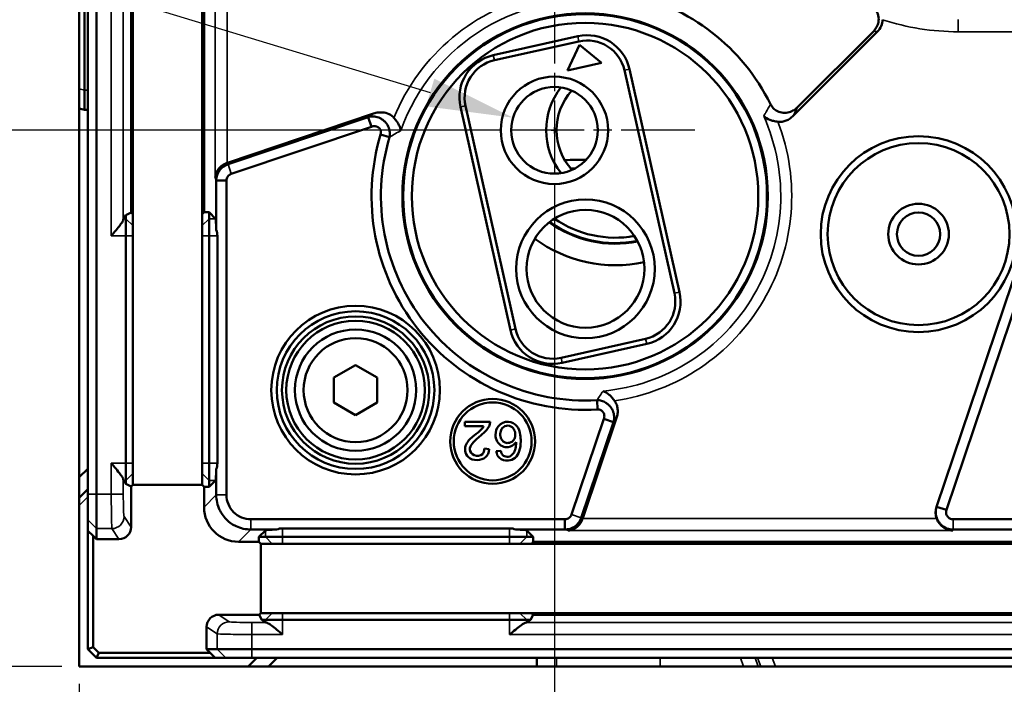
# Model space of a CAD drawing. Header units: millimetres. Extents: x 0 to 4638, y -120 to 1188.
# Tile 12 of 256: x 227 to 283, y 526 to 564. Entities that reach past the tile are written whole.
import ezdxf

# ---------------------------------------------------------------- set-up
doc = ezdxf.new("R2010")
doc.units = ezdxf.units.MM
doc.header["$LTSCALE"] = 2
doc.linetypes.add('CHAIN', pattern=[0.3543, 0.2362, -0.0295, 0.0591, -0.0295])
for name, color, linetype, lineweight in [('Bemaßung (ISO)', 7, 'Continuous', 25), ('Mittelpunktmarkierung (ISO)', 7, 'Continuous', 25), ('Sichtbar (ISO)', 7, 'Continuous', 50), ('Sichtbar schmal (ISO)', 7, 'Continuous', 35)]:
    doc.layers.add(name, color=color, linetype=linetype, lineweight=lineweight)
doc.styles.add('Notiztext (DIN)', font='isocpeur.ttf')
doc.dimstyles.new('Standard (DIN)', dxfattribs={"dimscale": 2, "dimtxt": 3.5, "dimasz": 2.5, "dimexe": 2, "dimexo": 0.5, "dimgap": 0.5, "dimtad": 1, "dimrnd": 1e-08, "dimtxsty": 'Notiztext (DIN)', "dimcen": 0.09, "dimdle": 10, "dimclrd": 256, "dimclre": 256, "dimclrt": 256, "dimadec": 0, "dimazin": 0, "dimtfac": 1, "dimtmove": 0, "dimatfit": 3, "dimfxl": 1, "dimtolj": 1, "dimtzin": 0, "dimlwd": -1, "dimlwe": -1, "dimarcsym": 0})

# ---------------------------------------------------------------- blocks, each defined once
blk = doc.blocks.new('*D32')
at = {"layer": 'Bemaßung (ISO)', "transparency": 16777216}
for p, q in [((322.695, 550.452), (322.695, 483.264)), ((229.945, 526.002), (229.945, 483.264)), ((317.695, 487.264), (234.945, 487.264))]:
    blk.add_line(p, q, dxfattribs=at)
for points in [[(234.945, 488.097), (234.945, 486.43), (229.945, 487.264)], [(317.695, 488.097), (317.695, 486.43), (322.695, 487.264)]]:
    blk.add_solid(points, dxfattribs=at)
at = {"layer": 'Defpoints', "color": 0, "transparency": 16777216}
for p in [(322.695, 551.452), (229.945, 527.002), (229.945, 487.264)]:
    blk.add_point(p, dxfattribs=at)
at = {"layer": 'Bemaßung (ISO)', "transparency": 16777216, "insert": (266.015, 496.664), "char_height": 7, "attachment_point": 1, "style": 'Notiztext (DIN)'}
blk.add_mtext('\\A1;92,75', dxfattribs=at)
blk = doc.blocks.new('*D41')
at = {"layer": 'Bemaßung (ISO)', "transparency": 16777216}
for p, q in [((257.375, 554.443), (257.375, 497.264)), ((229.945, 526.002), (229.945, 497.264)), ((252.375, 501.264), (234.945, 501.264))]:
    blk.add_line(p, q, dxfattribs=at)
for points in [[(234.945, 502.097), (234.945, 500.43), (229.945, 501.264)], [(252.375, 502.097), (252.375, 500.43), (257.375, 501.264)]]:
    blk.add_solid(points, dxfattribs=at)
at = {"layer": 'Defpoints', "color": 0, "transparency": 16777216}
for p in [(257.375, 555.443), (229.945, 527.002), (229.945, 501.264)]:
    blk.add_point(p, dxfattribs=at)
at = {"layer": 'Bemaßung (ISO)', "transparency": 16777216, "insert": (232.965, 510.664), "char_height": 7, "attachment_point": 1, "style": 'Notiztext (DIN)'}
blk.add_mtext('\\A1;27,43', dxfattribs=at)
blk = doc.blocks.new('*D42')
at = {"layer": 'Bemaßung (ISO)', "transparency": 16777216}
for p, q in [((253.875, 557.943), (200.539, 557.943)), ((204.539, 532.002), (204.539, 552.943)), ((228.945, 527.002), (200.539, 527.002))]:
    blk.add_line(p, q, dxfattribs=at)
for points in [[(203.706, 552.943), (205.373, 552.943), (204.539, 557.943)], [(203.706, 532.002), (205.373, 532.002), (204.539, 527.002)]]:
    blk.add_solid(points, dxfattribs=at)
at = {"layer": 'Defpoints', "color": 0, "transparency": 16777216}
for p in [(204.539, 557.943), (254.875, 557.943), (229.945, 527.002)]:
    blk.add_point(p, dxfattribs=at)
at = {"layer": 'Bemaßung (ISO)', "transparency": 16777216, "insert": (195.139, 531.777), "char_height": 7, "attachment_point": 1, "rotation": 90, "style": 'Notiztext (DIN)'}
blk.add_mtext('\\A1;30,94', dxfattribs=at)
blk = doc.blocks.new('*D43')
at = {"layer": 'Bemaßung (ISO)', "transparency": 16777216}
for p, q in [((182.045, 580.84), (250.199, 560.124)), ((257.195, 557.943), (257.555, 557.943)), ((257.375, 557.763), (257.375, 558.123))]:
    blk.add_line(p, q, dxfattribs=at)
blk.add_solid([(250.441, 560.921), (249.957, 559.327), (254.983, 558.67)], dxfattribs=at)
at = {"layer": 'Defpoints', "color": 0, "transparency": 16777216}
for p in [(254.983, 558.67), (259.767, 557.216)]:
    blk.add_point(p, dxfattribs=at)
at = {"layer": 'Bemaßung (ISO)', "transparency": 16777216, "insert": (185.329, 588.203), "char_height": 7, "attachment_point": 1, "rotation": 343.0928, "style": 'Notiztext (DIN)'}
blk.add_mtext('\\A1; \\fISOCPEUR|b0|i0;{\\H7.0000;4xM6}', dxfattribs=at)

msp = doc.modelspace()

# ---------------------------------------------------------------- linework, layer by layer
at = {"layer": 'Mittelpunktmarkierung (ISO)', "linetype": 'CHAIN', "ltscale": 9.00068}
for p, q in [((257.3748, 566.0427), (257.3748, 549.8427)), ((265.4748, 557.9427), (249.2748, 557.9427))]:
    msp.add_line(p, q, dxfattribs=at)
at = {"layer": 'Sichtbar (ISO)'}
for p, q in [((230.4447, 536.9574), (230.4447, 599.6289)), ((230.9447, 599.6289), (230.9447, 536.9574)), ((233.0336, 552.176), (233.0336, 584.4106)), ((237.0336, 584.4106), (237.0336, 552.176)), ((232.9336, 553.2004), (232.9336, 583.3862)), ((237.1453, 583.3744), (237.1453, 553.2122)), ((229.9447, 569.7244), (229.9447, 560.3406)), ((230.2447, 560.2605), (230.2447, 569.7244)), ((253.8413, 562.2745), (258.7201, 563.3685)), ((276.0214, 563.6369), (271.1559, 558.7713)), ((275.8041, 563.669), (271.4229, 559.2877)), ((279.4405, 536.2258), (288.6651, 563.5906)), ((289.2297, 563.4002), (280.0052, 536.0355)), ((258.7858, 563.0758), (253.9069, 561.9817)), ((258.8295, 562.8806), (258.1382, 561.3933)), ((260.0898, 561.8309), (258.8295, 562.8806)), ((258.1382, 561.3933), (260.0898, 561.8309)), ((264.2998, 548.5409), (261.4138, 561.4105)), ((261.7066, 561.4761), (264.5925, 548.6066)), ((229.9447, 559.1964), (229.9447, 560.3406)), ((230.2447, 560.2605), (230.2447, 559.1189)), ((252.2416, 559.3537), (255.1275, 546.4841)), ((229.9447, 537.9222), (229.9447, 559.1964)), ((230.2447, 559.1189), (229.9447, 559.1964)), ((230.2447, 559.1189), (230.4447, 559.121)), ((246.9261, 558.9067), (238.5043, 556.0678)), ((254.8348, 546.4185), (251.9489, 559.288)), ((238.5309, 555.9823), (246.6169, 558.708)), ((246.8043, 558.152), (246.6169, 558.708)), ((246.8043, 558.152), (238.7184, 555.4262)), ((247.3428, 557.7081), (247.8598, 557.552)), ((237.8495, 552.1982), (237.8495, 555.0408)), ((237.8495, 555.0408), (238.4445, 555.0408)), ((238.4445, 555.0408), (238.4445, 536.9039)), ((232.6336, 553.0506), (232.9336, 553.2004)), ((233.0336, 553.1003), (232.9336, 553.2004)), ((237.1453, 553.2122), (237.0336, 553.1003)), ((237.1453, 553.2122), (237.4336, 553.2126)), ((237.4336, 553.2126), (237.8032, 552.843)), ((237.4336, 552.843), (237.4336, 553.2126)), ((232.4952, 552.843), (232.6336, 553.0506)), ((232.6336, 553.0506), (232.6336, 552.843)), ((232.6336, 551.8444), (232.6336, 552.843)), ((237.4336, 552.843), (237.4336, 551.8444)), ((233.0336, 552.176), (233.0336, 551.8444)), ((237.0336, 551.8444), (237.0336, 552.176)), ((232.6336, 551.8444), (232.6336, 538.7423)), ((233.0336, 538.7423), (233.0336, 551.8444)), ((237.0336, 551.8444), (237.0336, 538.7423)), ((237.4336, 538.7423), (237.4336, 551.8444)), ((237.9176, 551.8444), (237.9176, 538.7423)), ((257.7556, 544.8188), (262.6344, 545.9128)), ((262.7001, 545.6201), (257.8212, 544.5261)), ((245.8947, 544.3953), (244.6447, 543.6736)), ((247.1447, 543.6736), (245.8947, 544.3953)), ((244.6447, 543.6736), (244.6447, 542.2302)), ((247.1447, 542.2302), (247.1447, 543.6736)), ((259.866, 541.8359), (259.8344, 542.375)), ((244.6447, 542.2302), (245.8947, 541.5085)), ((245.8947, 541.5085), (247.1447, 542.2302)), ((258.369, 535.7756), (260.2293, 541.2941)), ((260.9636, 541.3551), (259.0106, 535.5615)), ((260.2293, 541.2941), (260.7854, 541.1066)), ((252.2088, 540.8662), (252.2088, 541.1258)), ((252.2088, 541.1258), (253.663, 541.1258)), ((253.2868, 540.8662), (252.2088, 540.8662)), ((260.7854, 541.1066), (258.9251, 535.5881)), ((253.3352, 539.5814), (253.6124, 539.5528)), ((254.2816, 539.4494), (254.0132, 539.4274)), ((230.4447, 538.4192), (229.9447, 537.9222)), ((232.6336, 537.7437), (232.6336, 538.7423)), ((233.0336, 538.7423), (233.0336, 538.4106)), ((233.0336, 537.4864), (233.0336, 538.4106)), ((237.0336, 538.4106), (237.0336, 538.7423)), ((237.0336, 538.4106), (237.0336, 537.4864)), ((237.4336, 538.7423), (237.4336, 537.7437)), ((237.8495, 536.9039), (237.8495, 538.3885)), ((229.9447, 536.7439), (229.9447, 537.9222)), ((232.6336, 537.5361), (232.4952, 537.7437)), ((232.6336, 537.7437), (232.6336, 537.5361)), ((237.4336, 537.374), (237.8032, 537.7437)), ((237.4336, 537.374), (237.4336, 537.7437)), ((229.9447, 536.7439), (230.4447, 537.2439)), ((232.9336, 537.3862), (232.6336, 537.5361)), ((232.9336, 537.3862), (233.0336, 537.4864)), ((232.9336, 535.0517), (232.9336, 537.3862)), ((237.0336, 537.4864), (233.0336, 537.4864)), ((237.0336, 537.4864), (237.1453, 537.3744)), ((237.1453, 537.3744), (237.1453, 536.1998)), ((237.4336, 537.374), (237.1453, 537.3744)), ((229.9447, 536.3006), (229.9447, 536.7439)), ((230.4447, 536.9574), (230.4447, 535.4595)), ((230.9447, 534.9602), (230.9447, 536.9574)), ((229.9447, 527.0019), (229.9447, 536.3006)), ((279.4334, 536.2047), (279.4405, 536.2258)), ((280.0052, 536.0355), (279.4405, 536.2258)), ((230.4447, 534.837), (230.4447, 535.4595)), ((239.8467, 535.5017), (257.9836, 535.5017)), ((257.9836, 534.9067), (257.9836, 535.5017)), ((280.3877, 535.5017), (303.4747, 535.5017)), ((230.9447, 534.9602), (230.9447, 534.352)), ((241.3313, 534.9067), (239.8467, 534.9067)), ((241.6851, 534.9748), (254.7872, 534.9748)), ((257.9836, 534.9067), (255.141, 534.9067)), ((287.3313, 534.9067), (280.3877, 534.9067)), ((230.4447, 528.0019), (230.4447, 534.837)), ((230.4447, 534.837), (230.7447, 534.5523)), ((230.9447, 534.352), (230.7447, 534.5523)), ((230.7447, 534.5523), (230.7447, 528.1261)), ((230.9447, 534.352), (232.2344, 534.352)), ((240.6865, 534.8604), (240.3168, 534.4908)), ((240.3172, 534.2025), (240.3168, 534.4908)), ((240.3168, 534.4908), (240.6865, 534.4908)), ((241.6851, 534.4908), (240.6865, 534.4908)), ((241.6851, 534.4908), (254.7872, 534.4908)), ((255.7858, 534.4908), (254.7872, 534.4908)), ((255.7858, 534.8604), (256.1554, 534.4908)), ((255.7858, 534.4908), (256.1554, 534.4908)), ((256.1554, 534.4908), (256.155, 534.2025)), ((239.1426, 534.2025), (240.3172, 534.2025)), ((240.4292, 534.0908), (240.3172, 534.2025)), ((240.4292, 534.0908), (241.3534, 534.0908)), ((240.4292, 530.0908), (240.4292, 534.0908)), ((241.3534, 534.0908), (241.6851, 534.0908)), ((254.7872, 534.0908), (241.6851, 534.0908)), ((254.7872, 534.0908), (255.1188, 534.0908)), ((255.1188, 534.0908), (287.3534, 534.0908)), ((256.155, 534.2025), (256.0431, 534.0908)), ((256.155, 534.2025), (286.3172, 534.2025)), ((240.329, 529.9908), (237.9945, 529.9908)), ((240.329, 529.9908), (240.4292, 530.0908)), ((240.4789, 529.6908), (240.329, 529.9908)), ((241.3534, 530.0908), (240.4292, 530.0908)), ((241.6851, 530.0908), (241.3534, 530.0908)), ((241.6851, 530.0908), (254.7872, 530.0908)), ((255.1188, 530.0908), (254.7872, 530.0908)), ((287.3534, 530.0908), (255.1188, 530.0908)), ((256.1432, 529.9908), (255.9934, 529.6908)), ((256.0431, 530.0908), (256.1432, 529.9908)), ((286.329, 529.9908), (256.1432, 529.9908)), ((237.2948, 529.2916), (237.2948, 528.0019)), ((240.6865, 529.5524), (240.4789, 529.6908)), ((240.6865, 529.6908), (240.4789, 529.6908)), ((240.6865, 529.6908), (241.6851, 529.6908)), ((254.7872, 529.6908), (241.6851, 529.6908)), ((254.7872, 529.6908), (255.7858, 529.6908)), ((255.9934, 529.6908), (255.7858, 529.5524)), ((255.9934, 529.6908), (255.7858, 529.6908)), ((230.7447, 528.1261), (230.4447, 528.0019)), ((230.7447, 528.1261), (231.0689, 527.8019)), ((230.9447, 527.5019), (230.4447, 528.0019)), ((231.0689, 527.8019), (230.9447, 527.5019)), ((237.7798, 527.5019), (230.9447, 527.5019)), ((231.0689, 527.8019), (237.4951, 527.8019)), ((237.4951, 527.8019), (237.2948, 528.0019)), ((237.2948, 528.0019), (237.903, 528.0019)), ((237.4951, 527.8019), (237.7798, 527.5019)), ((238.4023, 527.5019), (237.7798, 527.5019)), ((239.9002, 528.0019), (237.903, 528.0019)), ((238.4023, 527.5019), (239.9002, 527.5019)), ((240.1867, 527.5019), (239.6867, 527.0019)), ((239.9002, 528.0019), (302.572, 528.0019)), ((302.572, 527.5019), (239.9002, 527.5019)), ((240.865, 527.0019), (241.362, 527.5019)), ((256.3598, 527.5019), (256.3546, 527.0019)), ((239.6867, 527.0019), (229.9447, 527.0019)), ((240.865, 527.0019), (239.6867, 527.0019)), ((256.3546, 527.0019), (240.865, 527.0019)), ((257.4992, 527.0019), (256.3546, 527.0019)), ((257.4992, 527.0019), (263.4763, 527.0019)), ((268.2939, 527.0019), (263.4763, 527.0019)), ((268.2939, 527.0019), (269.1444, 527.0019)), ((269.2814, 527.0019), (269.1444, 527.0019)), ((269.2814, 527.0019), (270.132, 527.0019)), ((270.132, 527.0019), (294.5172, 527.0019))]:
    msp.add_line(p, q, dxfattribs=at)
for centre, radius in [((259.1447, 554.1433), 10.55), ((259.1447, 554.1433), 10.5), ((259.1447, 554.1433), 10), ((257.3748, 557.9427), 3.1), ((257.3748, 557.9427), 2.5), ((278.3947, 551.9519), 5.65), ((278.3947, 551.9519), 5.25), ((259.1666, 549.9519), 4), ((278.3947, 551.9519), 1.75), ((259.1666, 549.9519), 3.4), ((278.3947, 551.9519), 1.25), ((245.8947, 542.9519), 4.8644), ((245.8947, 542.9519), 4.5487), ((245.8947, 542.9519), 4.25), ((245.8947, 542.9519), 4), ((245.8947, 542.9519), 3.5), ((245.8947, 542.9519), 3), ((253.8084, 539.995), 2.45), ((253.8084, 539.995), 2.25)]:
    msp.add_circle(centre, radius, dxfattribs=at)
for centre, radius, start, end in [((259.1447, 554.1433), 11.9489, 26.38518, 78.07059), ((259.2672, 560.9291), 2.5, 12.63909, 102.63909), ((259.2672, 560.9291), 2.2, 12.63909, 102.63909), ((254.3883, 559.8351), 2.5, 102.63909, 192.63909), ((254.3883, 559.8351), 2.2, 102.63909, 192.63909), ((260.8947, 557.9519), 4, 141.98495, 218.31505), ((260.8947, 557.9519), 3.4, 137.83737, 222.46263), ((259.1447, 554.1433), 12.3285, 163.19276, 273.35407), ((259.1447, 554.1433), 11.7885, 163.19276, 273.35407), ((258.8947, 542.9519), 13.2955, 88.64643, 93.98111), ((258.8947, 542.9519), 12.7955, 91.48531, 92.58607), ((260.8947, 557.9519), 6.5524, 234.31004, 281.31178), ((260.8947, 557.9519), 6.5154, 234.40705, 281.21478), ((260.8947, 557.9519), 6.2052, 235.44274, 280.17909), ((260.8947, 557.9519), 7.8, 233.40167, 282.22016), ((262.1531, 548.0595), 2.2, 282.63909, 12.63909), ((262.1531, 548.0595), 2.5, 282.63909, 12.63909), ((257.2742, 546.9655), 2.5, 192.63909, 282.63909), ((257.2742, 546.9655), 2.2, 192.63909, 282.63909)]:
    msp.add_arc(centre, radius, start, end, dxfattribs=at)
for centre, major_axis, ratio, start_param, end_param in [((238.828, 555.1053), (-0.3017, 0.9696), 0.9847996, 0.0230847, 0.0372745), ((232.4971, 551.8444), (0, 1), 0.0349208, 0.0523599, 0.3304087), ((237.8004, 551.8444), (0, -1), 0.0524078, 1.9324613, 3.0892328), ((236.8639, 551.8444), (1.0538, 0), 0.9489646, 0, 0.361665), ((237.8004, 538.7423), (0, -1), 0.0524078, 0.0523599, 1.2091313), ((236.8639, 538.7423), (1.0538, 0), 0.9489646, 5.9215203, 6.2831853), ((232.4971, 538.7423), (0, -1), 0.0349208, 5.9527766, 6.2308254), ((239.1481, 536.2053), (-1.4181, -1.4181), 0.9972647, 5.4991567, 7.0672139), ((280.381, 535.8852), (-0.3199, -0.9491), 0.9984742, 4.712389, 5.3804027), ((258.0481, 535.8852), (0.9696, -0.3017), 0.9847996, 6.2459108, 6.2601006), ((232.2331, 535.053), (-0.3889, 0.5837), 0.9980229, 2.5547375, 4.1237073), ((241.6851, 534.8576), (1, 0), 0.0524078, 1.9324613, 3.0892328), ((241.6851, 533.9211), (0, 1.0538), 0.9489646, 0, 0.361665), ((254.7872, 533.9211), (0, 1.0538), 0.9489646, 5.9215203, 6.2831853), ((254.7872, 534.8576), (1, 0), 0.0524078, 0.0523599, 1.2091313), ((237.9958, 529.2903), (-0.5837, 0.3889), 0.9980229, 5.3010707, 6.8700405), ((241.6851, 529.5543), (1, 0), 0.0349208, 3.1939525, 3.4720014), ((254.7872, 529.5543), (-1, 0), 0.0349208, 2.811184, 3.0892328)]:
    msp.add_ellipse(centre, major_axis=major_axis, ratio=ratio, start_param=start_param, end_param=end_param, dxfattribs=at)
for points, knots in [([(275.8041, 563.669), (275.8711, 563.7359), (275.9282, 563.812), (276.024, 563.9875), (276.0592, 564.0873), (276.1004, 564.316), (276.0983, 564.4441), (276.0455, 564.6921), (275.9956, 564.8096), (275.8665, 565.0025), (275.7945, 565.0804), (275.6374, 565.2052), (275.5551, 565.2537), (275.4674, 565.2905)], [-0.19632695, -0.19632695, -0.19632695, -0.19632695, -0.16791444, -0.16791444, -0.13630613, -0.13630613, -0.09815674, -0.09815674, -0.06017808, -0.06017808, -0.02851975, -0.02851975, 0, 0, 0, 0]), ([(276.3107, 564.3248), (276.3097, 564.1969), (276.2837, 564.0707), (276.1844, 563.8347), (276.1121, 563.7275), (276.0214, 563.6369)], [0.000001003, 0.000001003, 0.000001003, 0.000001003, 0.03835142, 0.03835142, 0.076805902, 0.076805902, 0.076805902, 0.076805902]), ([(269.8488, 559.4534), (269.8902, 559.37), (269.9431, 559.2929), (270.0765, 559.1512), (270.1578, 559.09), (270.3529, 558.991), (270.4663, 558.9601), (270.7013, 558.9428), (270.8197, 558.957), (271.029, 559.0192), (271.1203, 559.0611), (271.284, 559.1633), (271.3571, 559.2219), (271.4229, 559.2877)], [-0.18736407, -0.18736407, -0.18736407, -0.18736407, -0.15935923, -0.15935923, -0.12879755, -0.12879755, -0.09352461, -0.09352461, -0.05792793, -0.05792793, -0.02793765, -0.02793765, 0, 0, 0, 0]), ([(246.9261, 558.9067), (247.0222, 558.9391), (247.1219, 558.9616), (247.3328, 558.9845), (247.4445, 558.9826), (247.6798, 558.9438), (247.8015, 558.9015), (247.9844, 558.7902), (248.0512, 558.7348), (248.1082, 558.6696)], [0.00000068, 0.00000068, 0.00000068, 0.00000068, 0.0304352, 0.0304352, 0.06369609, 0.06369609, 0.10209805, 0.10209805, 0.12821721, 0.12821721, 0.12821721, 0.12821721]), ([(269.4538, 558.7562), (269.4547, 558.7555), (269.4556, 558.7547), (269.5497, 558.6743), (269.6691, 558.6052), (269.8765, 558.5238), (269.9502, 558.5004), (270.107, 558.4616), (270.1898, 558.4466), (270.2738, 558.4368)], [-0.099906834, -0.099906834, -0.099906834, -0.099906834, -0.099443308, -0.099443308, -0.04998105, -0.04998105, -0.025350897, -0.025350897, -0.000001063, -0.000001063, -0.000001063, -0.000001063]), ([(271.1559, 558.7713), (271.1003, 558.7157), (271.0396, 558.6652), (270.9051, 558.5741), (270.831, 558.5344), (270.6783, 558.4739), (270.6005, 558.4526), (270.439, 558.4288), (270.356, 558.4271), (270.2738, 558.4368)], [0.000000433, 0.000000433, 0.000000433, 0.000000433, 0.02359747, 0.02359747, 0.048739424, 0.048739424, 0.07288069, 0.07288069, 0.097760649, 0.097760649, 0.097760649, 0.097760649]), ([(246.6169, 558.708), (246.6857, 558.7268), (246.7567, 558.7379), (246.9076, 558.7447), (246.9871, 558.7386), (247.1209, 558.7117), (247.1763, 558.6956), (247.2872, 558.6526), (247.3424, 558.6252), (247.4487, 558.5592), (247.499, 558.5209), (247.593, 558.4348), (247.6362, 558.3873), (247.7604, 558.2211), (247.8072, 558.1068), (247.8579, 557.9365), (247.8715, 557.8546), (247.878, 557.698), (247.8727, 557.624), (247.8598, 557.552)], [0, 0, 0, 0, 0.02258478, 0.02258478, 0.04737618, 0.04737618, 0.06486758, 0.06486758, 0.08349388, 0.08349388, 0.10251737, 0.10251737, 0.12164046, 0.12164046, 0.16431789, 0.16431789, 0.2019926, 0.2019926, 0.23596383, 0.23596383, 0.23596383, 0.23596383]), ([(248.504, 557.9293), (248.5038, 557.9303), (248.5037, 557.9314), (248.4954, 557.9861), (248.4811, 558.0421), (248.4389, 558.1622), (248.4101, 558.2266), (248.3421, 558.3529), (248.3039, 558.4144), (248.2146, 558.5416), (248.1631, 558.6067), (248.1082, 558.6696)], [-0.096526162, -0.096526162, -0.096526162, -0.096526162, -0.096064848, -0.096064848, -0.073115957, -0.073115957, -0.04822773, -0.04822773, -0.025038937, -0.025038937, -0.000001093, -0.000001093, -0.000001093, -0.000001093]), ([(247.3428, 557.7081), (247.3642, 557.7781), (247.3678, 557.8544), (247.3291, 557.9959), (247.2855, 558.0597), (247.1672, 558.1479), (247.0949, 558.1725), (246.9486, 558.1858), (246.8739, 558.1755), (246.8043, 558.152)], [0, 0, 0, 0, 0.25, 0.25, 0.5, 0.5, 0.75, 0.75, 1, 1, 1, 1]), ([(238.4909, 556.0632), (238.4171, 556.0369), (238.3425, 556.0026), (238.1947, 555.9148), (238.1239, 555.8592), (237.9833, 555.7224), (237.9144, 555.6266), (237.8211, 555.4265), (237.7967, 555.3222), (237.7919, 555.2259)], [-0.13014241, -0.13014241, -0.13014241, -0.13014241, -0.10700922, -0.10700922, -0.08004051, -0.08004051, -0.04002026, -0.04002026, 0, 0, 0, 0]), ([(237.8495, 555.0408), (237.85, 555.144), (237.8666, 555.2467), (237.9308, 555.4433), (237.978, 555.536), (238.0994, 555.7039), (238.1729, 555.7781), (238.34, 555.9011), (238.4326, 555.9492), (238.5309, 555.9823)], [-0.12452587, -0.12452587, -0.12452587, -0.12452587, -0.09339722, -0.09339722, -0.06227308, -0.06227308, -0.03112748, -0.03112748, 0, 0, 0, 0]), ([(238.7184, 555.4262), (238.639, 555.3997), (238.5688, 555.3471), (238.4713, 555.21), (238.4443, 555.1257), (238.4445, 555.0408)], [0, 0, 0, 0, 0.5, 0.5, 1, 1, 1, 1]), ([(232.4857, 552.7903), (232.4827, 552.762), (232.465, 552.7217), (232.4045, 552.6194), (232.3597, 552.5558), (232.2439, 552.4007), (232.1575, 552.2926), (231.9734, 552.0681), (231.8759, 551.9516), (231.7862, 551.8444)], [0.35704141, 0.35704141, 0.35704141, 0.35704141, 0.38287741, 0.38287741, 0.41127465, 0.41127465, 0.45321772, 0.45321772, 0.49516078, 0.49516078, 0.49516078, 0.49516078]), ([(260.8483, 542.337), (260.7983, 542.4065), (260.7443, 542.4725), (260.6352, 542.5899), (260.5806, 542.6417), (260.4117, 542.7822), (260.2947, 542.8529), (260.1803, 542.8958), (260.1793, 542.8962), (260.1783, 542.8965)], [-0.099365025, -0.099365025, -0.099365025, -0.099365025, -0.073549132, -0.073549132, -0.049443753, -0.049443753, 0, 0, 0.000435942, 0.000435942, 0.000435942, 0.000435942]), ([(259.8344, 542.375), (259.9198, 542.3729), (260.0051, 542.3601), (260.1795, 542.3101), (260.2669, 542.2707), (260.4, 542.1874), (260.4495, 542.1498), (260.5425, 542.0644), (260.5854, 542.0166), (260.6615, 541.9141), (260.6944, 541.8599), (260.729, 541.7884), (260.7355, 541.774), (260.7537, 541.7313), (260.7643, 541.7029), (260.7896, 541.6244), (260.8016, 541.5738), (260.8211, 541.4504), (260.8243, 541.3771), (260.8149, 541.2373), (260.8034, 541.171), (260.7854, 541.1066)], [0, 0, 0, 0, 0.02602524, 0.02602524, 0.0547168, 0.0547168, 0.0734502, 0.0734502, 0.09285118, 0.09285118, 0.1121772, 0.1121772, 0.11699936, 0.11699936, 0.12631002, 0.12631002, 0.1421719, 0.1421719, 0.16484795, 0.16484795, 0.18582415, 0.18582415, 0.18582415, 0.18582415]), ([(260.8483, 542.337), (260.9, 542.2653), (260.9406, 542.1864), (260.9978, 542.0249), (261.0155, 541.9436), (261.0327, 541.7727), (261.0309, 541.6836), (261.0088, 541.5138), (260.9899, 541.4332), (260.9636, 541.3551)], [0.00000098, 0.00000098, 0.00000098, 0.00000098, 0.02651318, 0.02651318, 0.0513759, 0.0513759, 0.07796126, 0.07796126, 0.10264454, 0.10264454, 0.10264454, 0.10264454]), ([(260.2293, 541.2941), (260.25, 541.3558), (260.2592, 541.4209), (260.2522, 541.5177), (260.2464, 541.5493), (260.2273, 541.6109), (260.2137, 541.6411), (260.163, 541.7232), (260.1137, 541.7692), (259.9974, 541.8272), (259.9315, 541.8397), (259.866, 541.8359)], [0, 0, 0, 0, 0.25, 0.25, 0.375, 0.375, 0.5, 0.5, 0.75, 0.75, 1, 1, 1, 1]), ([(254.0132, 539.4274), (254.0413, 539.2595), (254.1648, 538.9721), (254.6797, 538.8258), (255.1412, 539.0077), (255.3928, 539.455), (255.4336, 539.9301), (255.4178, 540.4263), (255.2735, 540.9329), (254.6929, 541.2211), (254.0807, 540.9602), (253.9373, 540.4202), (254.0289, 539.9691), (254.33, 539.686), (254.7885, 539.6292), (255.0238, 539.7859), (255.1572, 539.9554)], [0, 0, 0, 0, 0.0637389, 0.1430362, 0.2056704, 0.272675, 0.3588786, 0.4154977, 0.4956792, 0.5789967, 0.6715231, 0.7501793, 0.8082882, 0.8702872, 0.920762, 1, 1, 1, 1]), ([(253.2868, 540.8662), (253.2523, 540.8072), (253.1108, 540.591), (252.6904, 540.3312), (252.2841, 539.9381), (252.1711, 539.4368), (252.3897, 539.0073), (252.8973, 538.8625), (253.4575, 539.03), (253.587, 539.3435), (253.6124, 539.5528)], [0, 0, 0, 0, 0.0531972, 0.2025331, 0.3826838, 0.4824077, 0.5860068, 0.7283203, 0.8635036, 1, 1, 1, 1]), ([(253.663, 541.1258), (253.6597, 541.0606), (253.6314, 540.8862), (253.4062, 540.5536), (253.0093, 540.2444), (252.6382, 539.9205), (252.4063, 539.5006), (252.7281, 539.1011), (253.2519, 539.1848), (253.3263, 539.436), (253.3352, 539.5814)], [0, 0, 0, 0, 0.0580256, 0.1623657, 0.3555533, 0.5162266, 0.6230895, 0.7495044, 0.8953507, 1, 1, 1, 1]), ([(254.7084, 540.9036), (254.5795, 540.9141), (254.3479, 540.81), (254.238, 540.4956), (254.2456, 540.2127), (254.3846, 539.9885), (254.56, 539.9044), (254.6649, 539.8972), (254.7084, 539.9004)], [0, 0, 0, 0, 0.2494302, 0.4209873, 0.6345478, 0.7893873, 0.9171423, 1, 1, 1, 1]), ([(254.7084, 539.9004), (254.7301, 539.9017), (254.815, 539.9132), (254.9697, 539.9914), (255.1249, 540.2073), (255.1232, 540.5), (255.0039, 540.786), (254.8163, 540.8949), (254.7084, 540.9036)], [0, 0, 0, 0, 0.0458474, 0.1838259, 0.355507, 0.5859181, 0.7743866, 1, 1, 1, 1]), ([(254.2816, 539.4494), (254.3054, 539.318), (254.3923, 539.1468), (254.7429, 539.0614), (255.021, 539.2693), (255.1408, 539.6003), (255.1666, 539.8246), (255.1572, 539.9554)], [0, 0, 0, 0, 0.1971508, 0.367059, 0.5792559, 0.7686726, 1, 1, 1, 1]), ([(231.7862, 538.7423), (231.8759, 538.6351), (231.9734, 538.5186), (232.1575, 538.2941), (232.2439, 538.186), (232.3597, 538.0308), (232.4045, 537.9672), (232.465, 537.8649), (232.4827, 537.8247), (232.4857, 537.7964)], [0, 0, 0, 0, 0.04194307, 0.04194307, 0.08388614, 0.08388614, 0.11228337, 0.11228337, 0.13811937, 0.13811937, 0.13811937, 0.13811937]), ([(239.8467, 534.9067), (239.6993, 534.9068), (239.5524, 534.9232), (239.2648, 534.988), (239.1251, 535.0362), (238.9032, 535.1414), (238.8177, 535.1899), (238.6282, 535.3167), (238.5277, 535.3992), (238.344, 535.5826), (238.2613, 535.6831), (238.1341, 535.8725), (238.0853, 535.9582), (237.9796, 536.1805), (237.9312, 536.3206), (237.8661, 536.6089), (237.8496, 536.7562), (237.8495, 536.9039)], [-0.3139912, -0.3139912, -0.3139912, -0.3139912, -0.26976769, -0.26976769, -0.22554826, -0.22554826, -0.19608811, -0.19608811, -0.15714299, -0.15714299, -0.11819805, -0.11819805, -0.08866421, -0.08866421, -0.04433418, -0.04433418, 0, 0, 0, 0]), ([(238.4445, 536.9039), (238.4444, 536.7202), (238.481, 536.5366), (238.6214, 536.1974), (238.7252, 536.0419), (238.9847, 535.7824), (239.1402, 535.6786), (239.4794, 535.5382), (239.663, 535.5016), (239.8467, 535.5017)], [0, 0, 0, 0, 0.25, 0.25, 0.5, 0.5, 0.75, 0.75, 1, 1, 1, 1]), ([(280.3877, 534.9067), (280.2662, 534.9067), (280.1456, 534.929), (279.9103, 535.0187), (279.7989, 535.0883), (279.6566, 535.2218), (279.6137, 535.2708), (279.5379, 535.3762), (279.5053, 535.4326), (279.4243, 535.6101), (279.3939, 535.7379), (279.3842, 535.9894), (279.4017, 536.1107), (279.4405, 536.2258)], [-0.18999535, -0.18999535, -0.18999535, -0.18999535, -0.1535151, -0.1535151, -0.11447666, -0.11447666, -0.09499955, -0.09499955, -0.07552081, -0.07552081, -0.03647059, -0.03647059, 0, 0, 0, 0]), ([(280.0052, 536.0355), (279.9847, 535.9749), (279.9789, 535.9095), (279.9978, 535.783), (280.0224, 535.7222), (280.0969, 535.6183), (280.1465, 535.5755), (280.2601, 535.5171), (280.3239, 535.5017), (280.3877, 535.5017)], [0, 0, 0, 0, 0.25, 0.25, 0.5, 0.5, 0.75, 0.75, 1, 1, 1, 1]), ([(257.9836, 535.5017), (258.0685, 535.5015), (258.1528, 535.5285), (258.2899, 535.626), (258.3425, 535.6962), (258.369, 535.7756)], [0, 0, 0, 0, 0.5, 0.5, 1, 1, 1, 1]), ([(258.9251, 535.5881), (258.892, 535.4898), (258.8439, 535.3972), (258.7209, 535.2301), (258.6468, 535.1567), (258.4789, 535.0353), (258.3862, 534.9881), (258.1896, 534.9238), (258.0869, 534.9072), (257.9836, 534.9067)], [-0.12450948, -0.12450948, -0.12450948, -0.12450948, -0.09339339, -0.09339339, -0.06225921, -0.06225921, -0.03113186, -0.03113186, 0, 0, 0, 0]), ([(258.1687, 534.8491), (258.2617, 534.8537), (258.3626, 534.8767), (258.5567, 534.9643), (258.6501, 535.0291), (258.7887, 535.1651), (258.8479, 535.2379), (258.9416, 535.3916), (258.9783, 535.4701), (259.006, 535.5481)], [-0.49901702, -0.49901702, -0.49901702, -0.49901702, -0.46035378, -0.46035378, -0.42169054, -0.42169054, -0.39337134, -0.39337134, -0.36889107, -0.36889107, -0.36889107, -0.36889107]), ([(279.4389, 535.5481), (279.4667, 535.4706), (279.5048, 535.3933), (279.6032, 535.2429), (279.6659, 535.1722), (279.8189, 535.0337), (279.9256, 534.967), (280.1473, 534.8771), (280.2624, 534.8538), (280.3683, 534.8491)], [-0.13603569, -0.13603569, -0.13603569, -0.13603569, -0.11164187, -0.11164187, -0.08340723, -0.08340723, -0.04170361, -0.04170361, 0, 0, 0, 0]), ([(240.7392, 529.5429), (240.7675, 529.5399), (240.8078, 529.5222), (240.91, 529.4617), (240.9736, 529.4169), (241.1288, 529.3011), (241.2369, 529.2147), (241.4614, 529.0306), (241.5779, 528.9331), (241.6851, 528.8434)], [0.35704141, 0.35704141, 0.35704141, 0.35704141, 0.38287741, 0.38287741, 0.41127465, 0.41127465, 0.45321772, 0.45321772, 0.49516078, 0.49516078, 0.49516078, 0.49516078]), ([(254.7872, 528.8434), (254.8944, 528.9331), (255.0109, 529.0306), (255.2354, 529.2147), (255.3435, 529.3011), (255.4986, 529.4169), (255.5622, 529.4617), (255.6645, 529.5222), (255.7048, 529.5399), (255.7331, 529.5429)], [0, 0, 0, 0, 0.04194307, 0.04194307, 0.08388614, 0.08388614, 0.11228337, 0.11228337, 0.13811937, 0.13811937, 0.13811937, 0.13811937])]:
    msp.add_open_spline(points, degree=3, knots=knots, dxfattribs=at)
at = {"layer": 'Sichtbar schmal (ISO)'}
for p, q in [((231.7862, 551.8444), (231.7862, 584.7423)), ((232.4857, 583.7964), (232.4857, 552.7903)), ((237.7919, 555.2259), (237.7919, 577.3005)), ((238.4909, 576.4818), (238.4909, 556.0632)), ((280.6885, 564.3285), (280.6885, 563.6294)), ((258.7858, 563.0758), (258.7201, 563.3685)), ((288.6784, 563.6294), (280.6885, 563.6294)), ((253.9069, 561.9817), (253.8413, 562.2745)), ((261.7066, 561.4761), (261.4138, 561.4105)), ((229.9447, 560.3406), (230.2447, 560.2605)), ((230.4447, 560.2605), (230.2447, 560.2605)), ((252.2416, 559.3537), (251.9489, 559.288)), ((238.5043, 556.0678), (238.5309, 555.9823)), ((238.7184, 555.4262), (238.5309, 555.9823)), ((237.8495, 555.0408), (237.7919, 555.2259)), ((232.6336, 552.843), (232.4952, 552.843)), ((233.0336, 552.4435), (232.6336, 552.843)), ((237.0336, 552.4435), (237.4336, 552.843)), ((237.8032, 552.843), (237.4336, 552.843)), ((231.7862, 551.8444), (232.6336, 551.8444)), ((233.0336, 551.8444), (232.6336, 551.8444)), ((237.0336, 551.8444), (237.4336, 551.8444)), ((237.4336, 551.8444), (237.9176, 551.8444)), ((264.5925, 548.6066), (264.2998, 548.5409)), ((255.1275, 546.4841), (254.8348, 546.4185)), ((262.7001, 545.6201), (262.6344, 545.9128)), ((257.8212, 544.5261), (257.7556, 544.8188)), ((231.7862, 536.9574), (231.7862, 538.7423)), ((232.6336, 538.7423), (231.7862, 538.7423)), ((233.0336, 538.7423), (232.6336, 538.7423)), ((237.0336, 538.7423), (237.4336, 538.7423)), ((237.9176, 538.7423), (237.4336, 538.7423)), ((232.4857, 537.7964), (232.4857, 536.9574)), ((232.4952, 537.7437), (232.6336, 537.7437)), ((233.0336, 538.1431), (232.6336, 537.7437)), ((237.0336, 538.1431), (237.4336, 537.7437)), ((237.4336, 537.7437), (237.8032, 537.7437)), ((230.4447, 536.8006), (229.9447, 536.3006)), ((230.9447, 536.9574), (230.4447, 536.9574)), ((230.9447, 536.9574), (231.7862, 536.9574)), ((231.7862, 536.9574), (232.4857, 536.9574)), ((237.1453, 536.1998), (237.8495, 536.9039)), ((237.8495, 536.9039), (238.4445, 536.9039)), ((230.9447, 534.9602), (230.4447, 535.4595)), ((232.5287, 535.6592), (232.9336, 535.0517)), ((239.8467, 534.9067), (239.8467, 535.5017)), ((258.9251, 535.5881), (258.369, 535.7756)), ((258.9251, 535.5881), (259.0106, 535.5615)), ((259.006, 535.5481), (279.4389, 535.5481)), ((280.3877, 534.9067), (280.3877, 535.5017)), ((231.8292, 534.9602), (230.9447, 534.9602)), ((232.2344, 534.352), (231.8292, 534.9602)), ((239.8467, 534.9067), (239.1426, 534.2025)), ((241.6851, 534.9748), (241.6851, 534.4908)), ((254.7872, 534.4908), (254.7872, 534.9748)), ((258.1687, 534.8491), (257.9836, 534.9067)), ((280.3877, 534.9067), (280.3683, 534.8491)), ((240.6865, 534.4908), (240.6865, 534.8604)), ((241.0859, 534.0908), (240.6865, 534.4908)), ((241.6851, 534.0908), (241.6851, 534.4908)), ((254.7872, 534.0908), (254.7872, 534.4908)), ((255.3863, 534.0908), (255.7858, 534.4908)), ((255.7858, 534.8604), (255.7858, 534.4908)), ((280.3683, 534.8491), (258.1687, 534.8491)), ((237.9945, 529.9908), (238.602, 529.5859)), ((241.0859, 530.0908), (240.6865, 529.6908)), ((241.6851, 530.0908), (241.6851, 529.6908)), ((254.7872, 530.0908), (254.7872, 529.6908)), ((255.3863, 530.0908), (255.7858, 529.6908)), ((237.903, 528.8864), (237.2948, 529.2916)), ((239.9002, 529.5429), (240.7392, 529.5429)), ((239.9002, 529.5429), (239.9002, 528.8434)), ((240.6865, 529.5524), (240.6865, 529.6908)), ((241.6851, 529.6908), (241.6851, 528.8434)), ((254.7872, 528.8434), (254.7872, 529.6908)), ((255.7331, 529.5429), (286.7392, 529.5429)), ((255.7858, 529.6908), (255.7858, 529.5524)), ((237.903, 528.0019), (237.903, 528.8864)), ((241.6851, 528.8434), (239.9002, 528.8434)), ((239.9002, 528.8434), (239.9002, 528.0019)), ((287.6851, 528.8434), (254.7872, 528.8434)), ((237.903, 528.0019), (238.4023, 527.5019)), ((239.9002, 528.0019), (239.9002, 527.5019)), ((257.4992, 527.5019), (257.4992, 527.0019)), ((263.4763, 527.0019), (263.4763, 527.5019)), ((268.2939, 527.0019), (268.1117, 527.5019)), ((268.9622, 527.5019), (269.1444, 527.0019)), ((269.2814, 527.0019), (269.0992, 527.5019)), ((269.9498, 527.5019), (270.132, 527.0019))]:
    msp.add_line(p, q, dxfattribs=at)
for radius, start, end in [(11.9286, 102.16368, 157.70041), (11.2941, 81.53051, 160.41429), (11.2941, 275.25092, 24.10667), (11.9286, 278.21122, 21.09614)]:
    msp.add_arc((259.1447, 554.1433), radius, start, end, dxfattribs=at)
for centre, major_axis, ratio, start_param, end_param in [((284.7042, 602.8115), (6.252, 39.0047), 0.5956292, 3.0481005, 3.2367754), ((488.7313, 786.2209), (-219.4961, -219.4961), 0.1736482, 0.126597, 0.1298952), ((296.8718, 569.2552), (58.5483, 19.7365), 0.1736482, 2.5313761, 2.5415196), ((167.8465, 473.4897), (-107.639, -107.639), 0.1736482, 2.6383733, 2.645972), ((225.9154, 530.4792), (-31.9737, -30.039), 0.173878, 3.778932, 3.8063113), ((137.6875, 434.8639), (125.7482, 116.9298), 0.0808003, 5.9570535, 5.9682737), ((285.637, 648.4574), (-40.2201, -119.3129), 0.1736482, 0.5136009, 0.5183072), ((231.8292, 535.6592), (-0.5825, -0.3882), 0.9980229, 0.9839411, 2.552911), ((238.602, 528.8864), (0.3882, 0.5825), 0.9980229, 0.5886817, 2.1576515)]:
    msp.add_ellipse(centre, major_axis=major_axis, ratio=ratio, start_param=start_param, end_param=end_param, dxfattribs=at)
for points, knots in [([(269.4538, 558.7562), (269.4759, 558.7947), (269.4979, 558.8332), (269.5363, 558.9004), (269.5527, 558.9292), (269.577, 558.9719), (269.5849, 558.9857), (269.6791, 559.1514), (269.7644, 559.3026), (269.8488, 559.4534)], [0.00000007, 0.00000007, 0.00000007, 0.00000007, 0.16483517, 0.16483517, 0.28836404, 0.28836404, 0.34795304, 0.34795304, 1, 1, 1, 1]), ([(231.8292, 534.9602), (231.822, 534.9867), (231.8147, 535.22), (231.8076, 535.5858), (231.8004, 535.9516), (231.7933, 536.4513), (231.7862, 536.9574)], [0, 0, 0, 0, 0.5, 0.5, 0.5, 1, 1, 1, 1]), ([(239.9002, 528.8434), (239.3941, 528.8505), (238.8944, 528.8576), (238.5286, 528.8648), (238.1628, 528.8719), (237.9295, 528.8792), (237.903, 528.8864)], [0, 0, 0, 0, 0.5, 0.5, 0.5, 1, 1, 1, 1])]:
    msp.add_open_spline(points, degree=3, knots=knots, dxfattribs=at)
for points in [[(232.4857, 536.9574), (232.4857, 536.2922), (232.5055, 535.6941), (232.5287, 535.6592)], [(238.602, 529.5859), (238.6368, 529.5627), (239.2335, 529.5429), (239.9002, 529.5429)]]:
    msp.add_open_spline(points, degree=3, dxfattribs=at)

# ---------------------------------------------------------------- dimensions: what is measured, and where the dimension line sits
at = {"layer": 'Bemaßung (ISO)'}
dim = msp.add_diameter_dim_2p(p1=(259.7667, 557.2156), p2=(254.9828, 558.6697), text=' \\fISOCPEUR|b0|i0;{\\H7.0000;4xM6}', dimstyle='Standard (DIN)', override={"dimgap": 0.5, "dimdec": 2, "dimlfac": 1, "dimtol": 0, "dimlim": 0, "dimtp": 0, "dimtm": 0, "dimtdec": 2, "dimtofl": 0}, dxfattribs=at)
dim.commit()
dim.dimension.update_dxf_attribs({"geometry": '*D43', "text_midpoint": (195.0575, 576.8846), "dimtype": 163})
dim = msp.add_linear_dim(base=(204.5395, 557.9427), p1=(229.9447, 527.0019), p2=(254.8748, 557.9427), angle=90, dimstyle='Standard (DIN)', override={"dimgap": 0.5, "dimdec": 2, "dimtol": 0, "dimlim": 0, "dimtp": 0, "dimtm": 0, "dimtdec": 2, "dimtofl": 0, "dimatfit": 1}, dxfattribs=at)
dim.commit()
dim.dimension.update_dxf_attribs({"geometry": '*D42', "text_midpoint": (204.5395, 542.4523), "dimtype": 160})
for base, p1, picture, middle in [((229.9447, 501.2637), (257.3748, 555.4427), '*D41', (243.6397, 501.2637)), ((229.9447, 487.2637), (322.6947, 551.4519), '*D32', (276.3397, 487.2637))]:
    dim = msp.add_linear_dim(base=base, p1=p1, p2=(229.9447, 527.0019), dimstyle='Standard (DIN)', override={"dimgap": 0.5, "dimdec": 2, "dimtol": 0, "dimlim": 0, "dimtp": 0, "dimtm": 0, "dimtdec": 2, "dimtofl": 0, "dimatfit": 1}, dxfattribs=at)
    dim.commit()
    dim.dimension.update_dxf_attribs({"geometry": picture, "text_midpoint": middle, "dimtype": 160})

doc.saveas('drawing.dxf')
